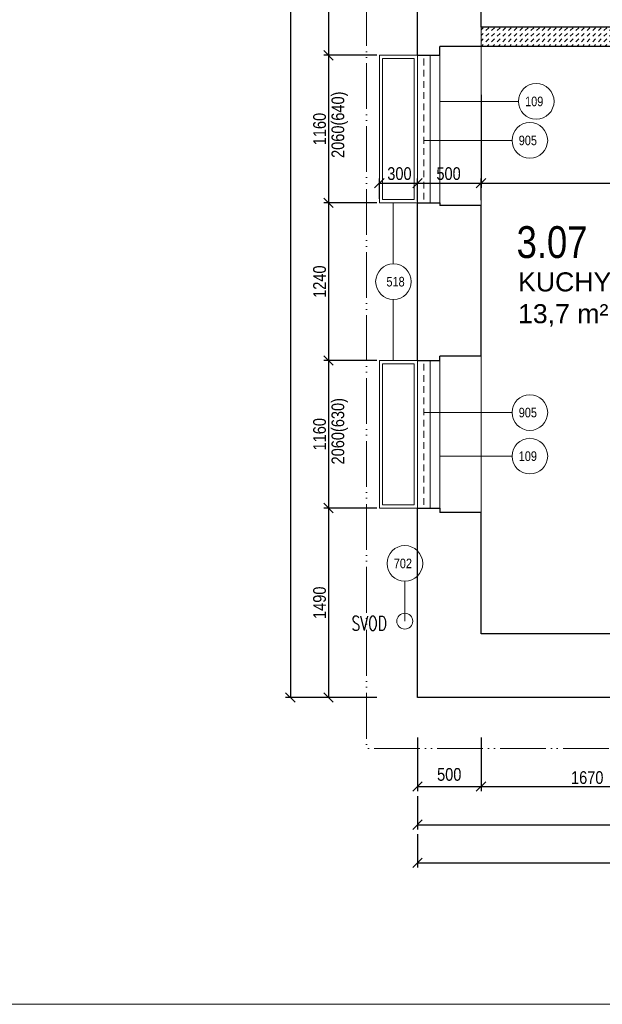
# Model space of a CAD drawing. Header units: millimetres. Extents: x -300958 to -108039, y 30118 to 292543.
# Tile 179 of 256: x -204761 to -200179, y 134957 to 142700. Entities that reach past the tile are written whole.
import ezdxf
from ezdxf.enums import TextEntityAlignment as Align

# ---------------------------------------------------------------- set-up
doc = ezdxf.new("R2010")
doc.units = ezdxf.units.MM
doc.header["$MEASUREMENT"] = 0
doc.linetypes.add('ACAD_ISO05W100', pattern=[33, 24, -3, 0, -3, 0, -3])
doc.linetypes.add('DGN Style 2', pattern=[879.857395, 527.914437, -351.942958])
doc.layers.get('0').update_dxf_attribs({"lineweight": 13})
doc.layers.get('Defpoints').update_dxf_attribs({"color": 3, "lineweight": 13})
for name, color, linetype, lineweight in [('dims', 7, 'Continuous', 9), ('Materiály', 1, 'Continuous', 13), ('navrh', 1, 'Continuous', 9), ('popis', 7, 'Continuous', 9), ('PSV', 7, 'Continuous', 13), ('RAMECEK', 7, 'Continuous', 0), ('tenka', 7, 'Continuous', 13), ('texts', 3, 'Continuous', 30), ('walls', 7, 'Continuous', 13)]:
    doc.layers.add(name, color=color, linetype=linetype, lineweight=lineweight)
doc.styles.add('GENERATED_STYLE_8', font='arial.ttf')
doc.styles.get("Standard").update_dxf_attribs({"font": 'txt.shx'})
doc.styles.add('STYLE-0', font='ARIALN.TTF')
doc.styles.add('Style-Arial', font='arial.ttf')
doc.dimstyles.new('arch', dxfattribs={"dimscale": 50, "dimtxt": 2.5, "dimasz": 2.5, "dimexe": 1.25, "dimexo": 0.9, "dimtad": 1, "dimdec": 0, "dimtxsty": 'STYLE-0', "dimblk": 'ARCHTICK', "dimcen": 2.5, "dimadec": 0, "dimazin": 0, "dimtfac": 1, "dimtdec": 0, "dimtmove": 2, "dimatfit": 3, "dimldrblk": 'ARCHTICK', "dimfxl": 0, "dimarcsym": 0})

# ---------------------------------------------------------------- blocks, each defined once
blk = doc.blocks.new('*U49')
at = {"layer": 'RAMECEK', "linetype": 'Continuous', "lineweight": 0, "flags": 128}
blk.add_lwpolyline([(-15750, -11137.5), (15750, -11137.5), (15750, 11137.5), (-15750, 11137.5)], close=True, dxfattribs=at)
blk = doc.blocks.new('_ArchTick')
at = {"color": 0, "linetype": 'ByBlock', "flags": 128}
blk.add_lwpolyline([(-0.5, -0.5), (0.5, 0.5)], dxfattribs=at)
blk = doc.blocks.new('*D2341')
at = {"layer": 'Defpoints', "color": 0, "linetype": 'Continuous'}
for p in [(-201132.6, 137130.9), (-199462.6, 137130.9), (-199462.6, 136670)]:
    blk.add_point(p, dxfattribs=at)
at = {"layer": 'dims', "color": 0, "linetype": 'Continuous', "lineweight": -2}
for p, q in [((-201132.6, 137055.9), (-201132.6, 136632.5)), ((-199462.6, 137055.9), (-199462.6, 136632.5)), ((-201132.6, 136670), (-199462.6, 136670))]:
    blk.add_line(p, q, dxfattribs=at)
at = {"layer": 'dims', "color": 0, "linetype": 'Continuous', "lineweight": -2, "xscale": 75, "yscale": 75, "zscale": 75, "rotation": 180}
blk.add_blockref('_ArchTick', (-201132.6, 136670), dxfattribs=at)
at = {"layer": 'dims', "color": 0, "linetype": 'Continuous', "lineweight": -2, "xscale": 75, "yscale": 75, "zscale": 75}
blk.add_blockref('_ArchTick', (-199462.6, 136670), dxfattribs=at)
at = {"layer": 'dims', "color": 0, "linetype": 'Continuous', "insert": (-200297.6, 136739.8), "char_height": 100, "attachment_point": 5, "style": 'STYLE-0'}
blk.add_mtext('1670', dxfattribs=at)
blk = doc.blocks.new('*D2354')
at = {"layer": 'Defpoints', "color": 0, "linetype": 'Continuous'}
for p in [(-201878.7, 143630), (-202332.6, 142420), (-201878.7, 142420)]:
    blk.add_point(p, dxfattribs=at)
at = {"layer": 'dims', "color": 0, "linetype": 'Continuous', "lineweight": -2}
for p, q in [((-201953.7, 143630), (-202370.1, 143630)), ((-202332.6, 143630), (-202332.6, 142420)), ((-201953.7, 142420), (-202370.1, 142420))]:
    blk.add_line(p, q, dxfattribs=at)
at = {"layer": 'dims', "color": 0, "linetype": 'Continuous', "lineweight": -2, "xscale": 75, "yscale": 75, "zscale": 75}
for p, rotation in [((-202332.6, 143630), 90), ((-202332.6, 142420), 270)]:
    blk.add_blockref('_ArchTick', p, dxfattribs=dict(at, rotation=rotation))
at = {"layer": 'dims', "color": 0, "linetype": 'Continuous', "insert": (-202402.4, 143025), "char_height": 100, "attachment_point": 5, "rotation": 90, "style": 'STYLE-0'}
blk.add_mtext('1210', dxfattribs=at)
blk = doc.blocks.new('*D2355')
at = {"layer": 'Defpoints', "color": 0, "linetype": 'Continuous'}
for p in [(-201878.7, 142420), (-202332.6, 141260), (-201878.7, 141260)]:
    blk.add_point(p, dxfattribs=at)
at = {"layer": 'dims', "color": 0, "linetype": 'Continuous', "lineweight": -2}
for p, q in [((-201953.7, 142420), (-202370.1, 142420)), ((-202332.6, 142420), (-202332.6, 141260)), ((-201953.7, 141260), (-202370.1, 141260))]:
    blk.add_line(p, q, dxfattribs=at)
at = {"layer": 'dims', "color": 0, "linetype": 'Continuous', "lineweight": -2, "xscale": 75, "yscale": 75, "zscale": 75}
for p, rotation in [((-202332.6, 142420), 90), ((-202332.6, 141260), 270)]:
    blk.add_blockref('_ArchTick', p, dxfattribs=dict(at, rotation=rotation))
at = {"layer": 'dims', "color": 0, "linetype": 'Continuous', "insert": (-202402.4, 141840), "char_height": 100, "attachment_point": 5, "rotation": 90, "style": 'STYLE-0'}
blk.add_mtext('1160', dxfattribs=at)
blk = doc.blocks.new('*D2356')
at = {"layer": 'Defpoints', "color": 0, "linetype": 'Continuous'}
for p in [(-201953.7, 141260), (-202332.6, 140020), (-201878.7, 140020)]:
    blk.add_point(p, dxfattribs=at)
at = {"layer": 'dims', "color": 0, "linetype": 'Continuous', "lineweight": -2}
for p, q in [((-202028.7, 141260), (-202370.1, 141260)), ((-202332.6, 141260), (-202332.6, 140020)), ((-201953.7, 140020), (-202370.1, 140020))]:
    blk.add_line(p, q, dxfattribs=at)
at = {"layer": 'dims', "color": 0, "linetype": 'Continuous', "lineweight": -2, "xscale": 75, "yscale": 75, "zscale": 75}
for p, rotation in [((-202332.6, 141260), 90), ((-202332.6, 140020), 270)]:
    blk.add_blockref('_ArchTick', p, dxfattribs=dict(at, rotation=rotation))
at = {"layer": 'dims', "color": 0, "linetype": 'Continuous', "insert": (-202402.4, 140640), "char_height": 100, "attachment_point": 5, "rotation": 90, "style": 'STYLE-0'}
blk.add_mtext('1240', dxfattribs=at)
blk = doc.blocks.new('*D2357')
at = {"layer": 'Defpoints', "color": 0, "linetype": 'Continuous'}
for p in [(-201878.7, 140020), (-202332.6, 138860), (-201878.7, 138860)]:
    blk.add_point(p, dxfattribs=at)
at = {"layer": 'dims', "color": 0, "linetype": 'Continuous', "lineweight": -2}
for p, q in [((-201953.7, 140020), (-202370.1, 140020)), ((-202332.6, 140020), (-202332.6, 138860)), ((-201953.7, 138860), (-202370.1, 138860))]:
    blk.add_line(p, q, dxfattribs=at)
at = {"layer": 'dims', "color": 0, "linetype": 'Continuous', "lineweight": -2, "xscale": 75, "yscale": 75, "zscale": 75}
for p, rotation in [((-202332.6, 140020), 90), ((-202332.6, 138860), 270)]:
    blk.add_blockref('_ArchTick', p, dxfattribs=dict(at, rotation=rotation))
at = {"layer": 'dims', "color": 0, "linetype": 'Continuous', "insert": (-202402.4, 139440), "char_height": 100, "attachment_point": 5, "rotation": 90, "style": 'STYLE-0'}
blk.add_mtext('1160', dxfattribs=at)
blk = doc.blocks.new('*D2358')
at = {"layer": 'Defpoints', "color": 0, "linetype": 'Continuous'}
for p in [(-201878.7, 138860), (-202332.6, 137370), (-201878.7, 137370)]:
    blk.add_point(p, dxfattribs=at)
at = {"layer": 'dims', "color": 0, "linetype": 'Continuous', "lineweight": -2}
for p, q in [((-201953.7, 138860), (-202370.1, 138860)), ((-202332.6, 138860), (-202332.6, 137370)), ((-201953.7, 137370), (-202370.1, 137370))]:
    blk.add_line(p, q, dxfattribs=at)
at = {"layer": 'dims', "color": 0, "linetype": 'Continuous', "lineweight": -2, "xscale": 75, "yscale": 75, "zscale": 75}
for p, rotation in [((-202332.6, 138860), 90), ((-202332.6, 137370), 270)]:
    blk.add_blockref('_ArchTick', p, dxfattribs=dict(at, rotation=rotation))
at = {"layer": 'dims', "color": 0, "linetype": 'Continuous', "insert": (-202402.4, 138115), "char_height": 100, "attachment_point": 5, "rotation": 90, "style": 'STYLE-0'}
blk.add_mtext('1490', dxfattribs=at)
blk = doc.blocks.new('*D2359')
at = {"layer": 'Defpoints', "color": 0, "linetype": 'Continuous'}
for p in [(-201878.7, 154820), (-202632.6, 137370), (-201878.7, 137370)]:
    blk.add_point(p, dxfattribs=at)
at = {"layer": 'dims', "color": 0, "linetype": 'Continuous', "lineweight": -2}
for p, q in [((-201953.7, 154820), (-202670.1, 154820)), ((-202632.6, 154820), (-202632.6, 137370)), ((-201953.7, 137370), (-202670.1, 137370))]:
    blk.add_line(p, q, dxfattribs=at)
at = {"layer": 'dims', "color": 0, "linetype": 'Continuous', "lineweight": -2, "xscale": 75, "yscale": 75, "zscale": 75}
for p, rotation in [((-202632.6, 154820), 90), ((-202632.6, 137370), 270)]:
    blk.add_blockref('_ArchTick', p, dxfattribs=dict(at, rotation=rotation))
at = {"layer": 'dims', "color": 0, "linetype": 'Continuous', "insert": (-202702.4, 146095), "char_height": 100, "attachment_point": 5, "rotation": 90, "style": 'STYLE-0'}
blk.add_mtext('17450', dxfattribs=at)
blk = doc.blocks.new('*D2360')
at = {"layer": 'Defpoints', "color": 0, "linetype": 'Continuous'}
for p in [(-201632.6, 136670), (-194382.6, 136670), (-194382.6, 136370)]:
    blk.add_point(p, dxfattribs=at)
at = {"layer": 'dims', "color": 0, "linetype": 'Continuous', "lineweight": -2}
for p, q in [((-201632.6, 136595), (-201632.6, 136332.5)), ((-194382.6, 136595), (-194382.6, 136332.5)), ((-201632.6, 136370), (-194382.6, 136370))]:
    blk.add_line(p, q, dxfattribs=at)
at = {"layer": 'dims', "color": 0, "linetype": 'Continuous', "lineweight": -2, "xscale": 75, "yscale": 75, "zscale": 75, "rotation": 180}
blk.add_blockref('_ArchTick', (-201632.6, 136370), dxfattribs=at)
at = {"layer": 'dims', "color": 0, "linetype": 'Continuous', "lineweight": -2, "xscale": 75, "yscale": 75, "zscale": 75}
blk.add_blockref('_ArchTick', (-194382.6, 136370), dxfattribs=at)
at = {"layer": 'dims', "color": 0, "linetype": 'Continuous', "insert": (-198007.6, 136439.8), "char_height": 100, "attachment_point": 5, "style": 'STYLE-0'}
blk.add_mtext('7250', dxfattribs=at)
blk = doc.blocks.new('*D2364')
at = {"layer": 'Defpoints', "color": 0, "linetype": 'Continuous'}
for p in [(-201632.6, 137130.9), (-201132.6, 137130.9), (-201132.6, 136670)]:
    blk.add_point(p, dxfattribs=at)
at = {"layer": 'dims', "color": 0, "linetype": 'Continuous', "lineweight": -2}
for p, q in [((-201632.6, 137055.9), (-201632.6, 136632.5)), ((-201132.6, 137055.9), (-201132.6, 136632.5)), ((-201632.6, 136670), (-201132.6, 136670))]:
    blk.add_line(p, q, dxfattribs=at)
at = {"layer": 'dims', "color": 0, "linetype": 'Continuous', "lineweight": -2, "xscale": 75, "yscale": 75, "zscale": 75, "rotation": 180}
blk.add_blockref('_ArchTick', (-201632.6, 136670), dxfattribs=at)
at = {"layer": 'dims', "color": 0, "linetype": 'Continuous', "lineweight": -2, "xscale": 75, "yscale": 75, "zscale": 75}
blk.add_blockref('_ArchTick', (-201132.6, 136670), dxfattribs=at)
at = {"layer": 'dims', "color": 0, "linetype": 'Continuous', "insert": (-201382.9, 136764.7), "char_height": 100, "attachment_point": 5, "style": 'STYLE-0'}
blk.add_mtext('500', dxfattribs=at)
blk = doc.blocks.new('*D2388')
at = {"layer": 'Defpoints', "color": 0, "linetype": 'Continuous'}
for p in [(-201132.6, 141414.6), (-201632.6, 141195.9), (-201132.6, 141204.6)]:
    blk.add_point(p, dxfattribs=at)
at = {"layer": 'dims', "color": 0, "linetype": 'Continuous', "lineweight": -2}
for p, q in [((-201632.6, 141270.9), (-201632.6, 141452.1)), ((-201632.6, 141414.6), (-201132.6, 141414.6)), ((-201132.6, 141279.6), (-201132.6, 141452.1))]:
    blk.add_line(p, q, dxfattribs=at)
at = {"layer": 'dims', "color": 0, "linetype": 'Continuous', "lineweight": -2, "xscale": 75, "yscale": 75, "zscale": 75, "rotation": 180}
blk.add_blockref('_ArchTick', (-201632.6, 141414.6), dxfattribs=at)
at = {"layer": 'dims', "color": 0, "linetype": 'Continuous', "lineweight": -2, "xscale": 75, "yscale": 75, "zscale": 75}
blk.add_blockref('_ArchTick', (-201132.6, 141414.6), dxfattribs=at)
at = {"layer": 'dims', "color": 0, "linetype": 'Continuous', "insert": (-201388.2, 141489), "char_height": 100, "attachment_point": 5, "style": 'STYLE-0'}
blk.add_mtext('500', dxfattribs=at)
blk = doc.blocks.new('*D2451')
at = {"layer": 'Defpoints', "color": 0, "linetype": 'Continuous'}
for p in [(-199362.6, 143320.7), (-199362.6, 142754.9), (-201132.6, 142640)]:
    blk.add_point(p, dxfattribs=at)
at = {"layer": 'dims', "color": 0, "linetype": 'Continuous', "lineweight": -2}
for p, q in [((-201132.6, 142715), (-201132.6, 143358.2)), ((-201132.6, 143320.7), (-199362.6, 143320.7)), ((-199362.6, 142829.9), (-199362.6, 143358.2))]:
    blk.add_line(p, q, dxfattribs=at)
at = {"layer": 'dims', "color": 0, "linetype": 'Continuous', "lineweight": -2, "xscale": 75, "yscale": 75, "zscale": 75, "rotation": 180}
blk.add_blockref('_ArchTick', (-201132.6, 143320.7), dxfattribs=at)
at = {"layer": 'dims', "color": 0, "linetype": 'Continuous', "lineweight": -2, "xscale": 75, "yscale": 75, "zscale": 75}
blk.add_blockref('_ArchTick', (-199362.6, 143320.7), dxfattribs=at)
at = {"layer": 'dims', "color": 0, "linetype": 'Continuous', "insert": (-200476.2, 143390.6), "char_height": 100, "attachment_point": 5, "style": 'STYLE-0'}
blk.add_mtext('1770', dxfattribs=at)
blk = doc.blocks.new('*D2452')
at = {"layer": 'Defpoints', "color": 0, "linetype": 'Continuous'}
for p in [(-201132.6, 142182.9), (-198162.6, 142182.9), (-198162.6, 141414.6)]:
    blk.add_point(p, dxfattribs=at)
at = {"layer": 'dims', "color": 0, "linetype": 'Continuous', "lineweight": -2}
for p, q in [((-201132.6, 142107.9), (-201132.6, 141377.1)), ((-198162.6, 142107.9), (-198162.6, 141377.1)), ((-201132.6, 141414.6), (-198162.6, 141414.6))]:
    blk.add_line(p, q, dxfattribs=at)
at = {"layer": 'dims', "color": 0, "linetype": 'Continuous', "lineweight": -2, "xscale": 75, "yscale": 75, "zscale": 75, "rotation": 180}
blk.add_blockref('_ArchTick', (-201132.6, 141414.6), dxfattribs=at)
at = {"layer": 'dims', "color": 0, "linetype": 'Continuous', "lineweight": -2, "xscale": 75, "yscale": 75, "zscale": 75}
blk.add_blockref('_ArchTick', (-198162.6, 141414.6), dxfattribs=at)
at = {"layer": 'dims', "color": 0, "linetype": 'Continuous', "insert": (-199647.6, 141484.4), "char_height": 100, "attachment_point": 5, "style": 'STYLE-0'}
blk.add_mtext('2970', dxfattribs=at)
blk = doc.blocks.new('*D2582')
at = {"layer": 'Defpoints', "color": 0, "linetype": 'Continuous'}
for p in [(-201632.6, 136370), (-185282.6, 136370), (-185282.6, 136070)]:
    blk.add_point(p, dxfattribs=at)
at = {"layer": 'dims', "color": 0, "linetype": 'Continuous', "lineweight": -2}
for p, q in [((-201632.6, 136295), (-201632.6, 136032.5)), ((-185282.6, 136295), (-185282.6, 136032.5)), ((-201632.6, 136070), (-185282.6, 136070))]:
    blk.add_line(p, q, dxfattribs=at)
at = {"layer": 'dims', "color": 0, "linetype": 'Continuous', "lineweight": -2, "xscale": 75, "yscale": 75, "zscale": 75, "rotation": 180}
blk.add_blockref('_ArchTick', (-201632.6, 136070), dxfattribs=at)
at = {"layer": 'dims', "color": 0, "linetype": 'Continuous', "lineweight": -2, "xscale": 75, "yscale": 75, "zscale": 75}
blk.add_blockref('_ArchTick', (-185282.6, 136070), dxfattribs=at)
at = {"layer": 'dims', "color": 0, "linetype": 'Continuous', "insert": (-193923.8, 136139.8), "char_height": 100, "attachment_point": 5, "style": 'STYLE-0'}
blk.add_mtext('16350', dxfattribs=at)
blk = doc.blocks.new('*D2060')
at = {"layer": 'Defpoints', "color": 0, "linetype": 'Continuous'}
for p in [(-201632.6, 141414.6), (-201632.6, 141224.6), (-201932.6, 141215.9)]:
    blk.add_point(p, dxfattribs=at)
at = {"layer": 'dims', "color": 0, "linetype": 'Continuous', "lineweight": -2}
for p, q in [((-201932.6, 141290.9), (-201932.6, 141452.1)), ((-201932.6, 141414.6), (-201632.6, 141414.6)), ((-201632.6, 141299.6), (-201632.6, 141452.1))]:
    blk.add_line(p, q, dxfattribs=at)
at = {"layer": 'dims', "color": 0, "linetype": 'Continuous', "lineweight": -2, "xscale": 75, "yscale": 75, "zscale": 75, "rotation": 180}
blk.add_blockref('_ArchTick', (-201932.6, 141414.6), dxfattribs=at)
at = {"layer": 'dims', "color": 0, "linetype": 'Continuous', "lineweight": -2, "xscale": 75, "yscale": 75, "zscale": 75}
blk.add_blockref('_ArchTick', (-201632.6, 141414.6), dxfattribs=at)
at = {"layer": 'dims', "color": 0, "linetype": 'Continuous', "insert": (-201774.7, 141489), "char_height": 100, "attachment_point": 5, "style": 'STYLE-0'}
blk.add_mtext('300', dxfattribs=at)

msp = doc.modelspace()

# ---------------------------------------------------------------- hatches: boundary and pattern name
at = {"layer": 'Materiály', "linetype": 'Continuous'}
h = msp.add_hatch(dxfattribs=at)
h.set_pattern_fill('DASH', color=256, scale=250, angle=45, style=0)
h.set_pattern_definition([(45, (31500, 0), (4e-15, 44.194174), [31.25, -31.25])])
h.paths.add_polyline_path([(-201132.6, 142640), (-201132.6, 142490), (-199862.6, 142490), (-199862.6, 142640)])

# ---------------------------------------------------------------- linework, layer by layer
at = {"layer": 'Materiály', "linetype": 'Continuous', "lineweight": 0}
msp.add_line((-201132.6, 142640), (-201132.6, 142490), dxfattribs=at)
at = {"layer": 'Materiály', "linetype": 'Continuous'}
for p, q in [((-201532.6, 141260), (-201532.6, 142420)), ((-201457.6, 141260), (-201457.6, 142420)), ((-201532.6, 138860), (-201532.6, 140020)), ((-201457.6, 138860), (-201457.6, 140020))]:
    msp.add_line(p, q, dxfattribs=at)
for points in [[(-201932.6, 141260), (-201932.6, 142420), (-201632.6, 142420), (-201632.6, 141260)], [(-201907.6, 141285), (-201907.6, 142395), (-201657.6, 142395), (-201657.6, 141285)], [(-201932.6, 138860), (-201932.6, 140020), (-201632.6, 140020), (-201632.6, 138860)], [(-201907.6, 138885), (-201907.6, 139995), (-201657.6, 139995), (-201657.6, 138885)]]:
    msp.add_lwpolyline(points, close=True, dxfattribs=at)
at = {"layer": 'navrh', "linetype": 'Continuous', "lineweight": 30}
for p, q in [((-199862.6, 142640), (-201132.6, 142640)), ((-199862.6, 142490), (-201132.6, 142490))]:
    msp.add_line(p, q, dxfattribs=at)
at = {"layer": 'navrh', "linetype": 'DGN Style 2', "lineweight": 0, "ltscale": 0.1}
for p, q in [((-201582.6, 141285), (-201582.6, 142395)), ((-201582.6, 138885), (-201582.6, 139995))]:
    msp.add_line(p, q, dxfattribs=at)
at = {"layer": 'PSV', "linetype": 'Continuous', "lineweight": 0}
for p, q in [((-200838.8, 142057.5), (-201457.6, 142057.5)), ((-200888.8, 141750.8), (-201582.6, 141750.8)), ((-201823.3, 140780.1), (-201823.3, 141260)), ((-201823.3, 140499.9), (-201823.3, 140020)), ((-200888.8, 139610.7), (-201582.6, 139610.7)), ((-200888.8, 139268), (-201457.6, 139268)), ((-201732.6, 138284.3), (-201732.6, 137970))]:
    msp.add_line(p, q, dxfattribs=at)
for centre in [(-200698.7, 142057.5), (-200748.7, 141750.8), (-201821.6, 140640), (-200748.7, 139610.7), (-200748.7, 139268), (-201731.7, 138424.3)]:
    msp.add_circle(centre, 140.1, dxfattribs=at)
at = {"layer": 'tenka', "linetype": 'Continuous'}
for p, q in [((-201132.6, 142490), (-201132.6, 141240)), ((-201632.6, 142420), (-201632.6, 141260)), ((-201632.6, 138860), (-201632.6, 140020)), ((-201132.6, 140055), (-201132.6, 138825))]:
    msp.add_line(p, q, dxfattribs=at)
at = {"layer": 'tenka', "linetype": 'ACAD_ISO05W100', "ltscale": 15, "flags": 128}
msp.add_lwpolyline([(-185182.6, 155220), (-202032.6, 155220), (-202032.6, 136970), (-193982.6, 136970), (-193982.6, 138140), (-185282.6, 138140)], dxfattribs=at)
at = {"layer": 'tenka', "linetype": 'Continuous'}
msp.add_circle((-201732.6, 137970), 62.5, dxfattribs=at)
at = {"layer": 'walls', "linetype": 'Continuous', "lineweight": 30}
for p, q in [((-201132.6, 142490), (-201457.6, 142490)), ((-201457.6, 142420), (-201457.6, 142490)), ((-201632.6, 142420), (-201457.6, 142420)), ((-201632.6, 141260), (-201457.6, 141260)), ((-201457.6, 141260), (-201457.6, 141240)), ((-201132.6, 141240), (-201457.6, 141240)), ((-201632.6, 140020), (-201457.6, 140020)), ((-201132.6, 140055), (-201457.6, 140055)), ((-201457.6, 140020), (-201457.6, 140055)), ((-201632.6, 138860), (-201457.6, 138860)), ((-201457.6, 138860), (-201457.6, 138825)), ((-201132.6, 138825), (-201457.6, 138825)), ((-201132.6, 137870), (-201132.6, 138825)), ((-199487.6, 137870), (-201132.6, 137870))]:
    msp.add_line(p, q, dxfattribs=at)
at = {"layer": 'walls', "linetype": 'Continuous', "lineweight": 30, "flags": 128}
for points in [[(-201632.6, 142420), (-201632.6, 143630)], [(-201132.6, 142640), (-201132.6, 143630)], [(-201132.6, 142640), (-201132.6, 142640)], [(-201632.6, 140020), (-201632.6, 141260)], [(-201132.6, 140055), (-201132.6, 141240)], [(-199462.6, 137370), (-201632.6, 137370), (-201632.6, 138860)]]:
    msp.add_lwpolyline(points, dxfattribs=at)

# ---------------------------------------------------------------- block references
at = {"layer": 'RAMECEK', "linetype": 'Continuous', "lineweight": 0}
for p in [(-189482.6, 146095), (-189482.6, 123820)]:
    msp.add_blockref('*U49', p, dxfattribs=at)

# ---------------------------------------------------------------- texts
at = {"layer": 'dims', "linetype": 'Continuous', "style": 'STYLE-0'}
for s, p in [('2060(640)', (-202258.9, 141873.9)), ('2060(630)', (-202258.9, 139463.7))]:
    msp.add_text(s, height=100, rotation=90, dxfattribs=at).set_placement(p, align=Align.MIDDLE_CENTER)
at = {"layer": 'popis', "linetype": 'Continuous', "lineweight": 0, "insert": (-200841.7, 140713.2), "char_height": 150, "width": 1303.837, "attachment_point": 1, "style": 'GENERATED_STYLE_8'}
msp.add_mtext('KUCHYNĚ \\P13,7 m²', dxfattribs=at)
at = {"layer": 'popis', "linetype": 'Continuous', "insert": (-202151.7, 137953.1), "char_height": 112, "attachment_point": 4, "rotation": 0.00116, "line_spacing_factor": 0.765173, "style": 'Style-Arial'}
msp.add_mtext('{\\Fromans|c238;\\W0.71429;SVOD}', dxfattribs=at)
at = {"layer": 'PSV', "linetype": 'Continuous', "lineweight": 0, "style": 'STYLE-0'}
for s, p in [('109', (-200714.6, 142057.5)), ('905', (-200764.6, 141750.8)), ('518', (-201805.2, 140640)), ('905', (-200764.6, 139610.7)), ('109', (-200764.6, 139268)), ('702', (-201747.6, 138424.3))]:
    msp.add_text(s, height=75, dxfattribs=at).set_placement(p, align=Align.MIDDLE_CENTER)
at = {"layer": 'texts', "linetype": 'Continuous', "lineweight": 0, "insert": (-200574.3, 140949.4), "char_height": 250, "width": 788.673, "attachment_point": 5}
msp.add_mtext('\\fArial Narrow|b0|i0|c238|p39;3.07', dxfattribs=at)

# ---------------------------------------------------------------- dimensions: what is measured, and where the dimension line sits
at = {"layer": 'dims', "linetype": 'Continuous'}
for base, p1, p2, picture, middle in [((-202632.6, 137370), (-201878.7, 154820), (-201878.7, 137370), '*D2359', (-202702.4, 146095)), ((-202332.6, 142420), (-201878.7, 143630), (-201878.7, 142420), '*D2354', (-202402.4, 143025)), ((-202332.6, 141260), (-201878.7, 142420), (-201878.7, 141260), '*D2355', (-202402.4, 141840)), ((-202332.6, 140020), (-201953.7, 141260), (-201878.7, 140020), '*D2356', (-202402.4, 140640)), ((-202332.6, 138860), (-201878.7, 140020), (-201878.7, 138860), '*D2357', (-202402.4, 139440)), ((-202332.6, 137370), (-201878.7, 138860), (-201878.7, 137370), '*D2358', (-202402.4, 138115))]:
    dim = msp.add_linear_dim(base=base, p1=p1, p2=p2, angle=270, dimstyle='arch', override={"dimtxt": 2, "dimasz": 1.5, "dimexe": 0.75, "dimexo": 1.5, "dimgap": 0.375, "dimcen": 0.05}, dxfattribs=at)
    dim.commit()
    dim.dimension.update_dxf_attribs({"geometry": picture, "text_midpoint": middle})
for base, p1, p2, picture, middle in [((-199362.6, 143320.7), (-201132.6, 142640), (-199362.6, 142754.9), '*D2451', (-200476.2, 143390.6)), ((-201632.6, 141414.6), (-201932.6, 141215.9), (-201632.6, 141224.6), '*D2060', (-201774.7, 141489)), ((-201132.6, 141414.6), (-201632.6, 141195.9), (-201132.6, 141204.6), '*D2388', (-201388.2, 141489)), ((-201132.6, 136670), (-201632.6, 137130.9), (-201132.6, 137130.9), '*D2364', (-201382.9, 136764.7)), ((-185282.6, 136070), (-201632.6, 136370), (-185282.6, 136370), '*D2582', (-193923.8, 136139.8))]:
    dim = msp.add_linear_dim(base=base, p1=p1, p2=p2, dimstyle='arch', override={"dimtxt": 2, "dimasz": 1.5, "dimexe": 0.75, "dimexo": 1.5, "dimgap": 0.375, "dimcen": 0.05}, dxfattribs=at)
    dim.commit()
    dim.dimension.update_dxf_attribs({"geometry": picture, "text_midpoint": middle, "dimtype": 160})
for base, p1, p2, override, picture, middle in [((-198162.6, 141414.6), (-201132.6, 142182.9), (-198162.6, 142182.9), {"dimtxt": 2, "dimasz": 1.5, "dimexe": 0.75, "dimexo": 1.5, "dimgap": 0.375, "dimcen": 0.001}, '*D2452', (-199647.6, 141484.4)), ((-199462.6, 136670), (-201132.6, 137130.9), (-199462.6, 137130.9), {"dimtxt": 2, "dimasz": 1.5, "dimexe": 0.75, "dimexo": 1.5, "dimgap": 0.375, "dimcen": 0.05}, '*D2341', (-200297.6, 136739.8)), ((-194382.6, 136370), (-201632.6, 136670), (-194382.6, 136670), {"dimtxt": 2, "dimasz": 1.5, "dimexe": 0.75, "dimexo": 1.5, "dimgap": 0.375, "dimcen": 0.05}, '*D2360', (-198007.6, 136439.8))]:
    dim = msp.add_linear_dim(base=base, p1=p1, p2=p2, dimstyle='arch', override=override, dxfattribs=at)
    dim.commit()
    dim.dimension.update_dxf_attribs({"geometry": picture, "text_midpoint": middle})

doc.saveas('drawing.dxf')
